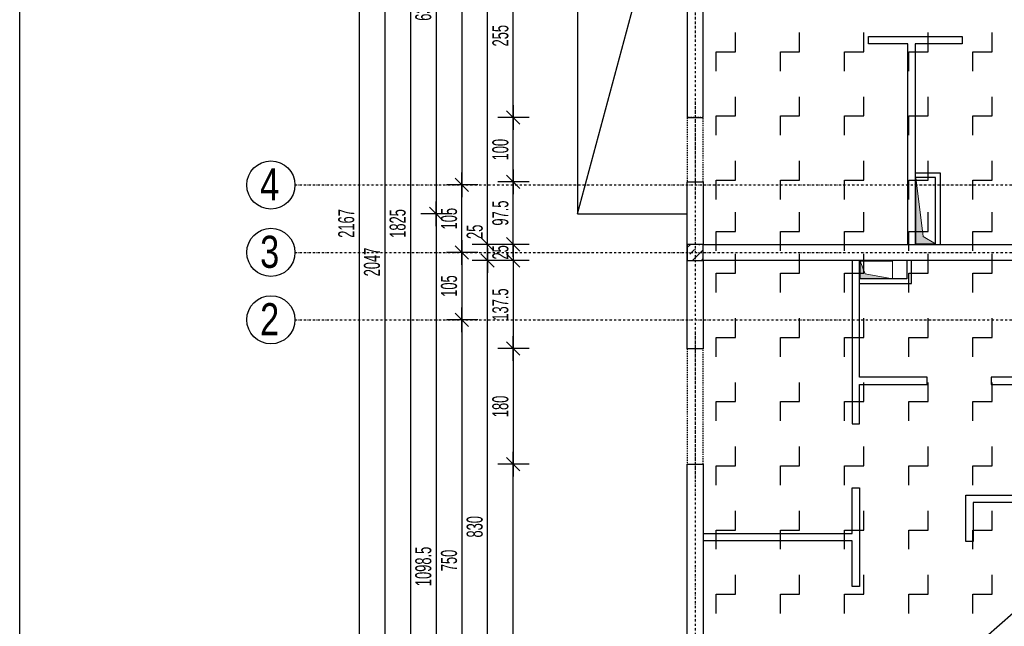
# Model space of a CAD drawing. Header units: millimetres. Extents: x -22500 to -4121, y -19317 to -14831.
# Tile 56 of 70: x -8688 to -7155, y -17743 to -16798. Entities that reach past the tile are written whole.
import ezdxf

# ---------------------------------------------------------------- set-up
doc = ezdxf.new("R2010")
doc.units = ezdxf.units.MM
doc.header["$LTSCALE"] = 10
doc.linetypes.add('MO', pattern=[0.7, 0.35, -0.17, 0.01, -0.17])
doc.linetypes.add('MP', pattern=[0.36, 0.2, -0.16])
for name, color, linetype in [('BA_szr', 1, 'Continuous'), ('BA_wym', 1, 'Continuous'), ('BD_lpm', 1, 'MP'), ('BD_osm', 1, 'MO'), ('BD_txs', 2, 'Continuous'), ('BD_wic', 1, 'Continuous'), ('BD_wig', 3, 'Continuous'), ('BZ_P_prz', 4, 'Continuous')]:
    doc.layers.add(name, color=color, linetype=linetype)
doc.layers.add('Nowe_A-Przebicia_Nr_pióra__1', color=7, linetype='Continuous', lineweight=13)
doc.layers.add('Nowe_A-Przebicia_Nr_pióra__102', color=7, linetype='Continuous', lineweight=5, true_color=0xcccccc)
doc.styles.add('BIKTS', font='bikromsw.shx', dxfattribs={"width": 0.8})
doc.styles.add('BIKWYM', font='bikromsw.shx', dxfattribs={"width": 0.6})
doc.dimstyles.new('BA_KR_100_cm', dxfattribs={"dimtxt": 25, "dimasz": 1.666667, "dimexe": 24, "dimexo": 0, "dimgap": 0, "dimtad": 0, "dimdec": 1, "dimrnd": 0.5, "dimzin": 9, "dimdsep": 46, "dimtxsty": 'BIKWYM', "dimblk": 'WYM-KR', "dimcen": 0, "dimdle": 20, "dimclrd": 256, "dimclre": 256, "dimclrt": 2, "dimadec": 0, "dimazin": 0, "dimtfac": 0.033333, "dimtdec": 1, "dimtmove": 0, "dimatfit": 3, "dimldrblk": 'WYM-KR', "dimfxl": 25, "dimfxlon": 1, "dimtvp": 0.8, "dimtolj": 1, "dimarcsym": 0})

# ---------------------------------------------------------------- blocks, each defined once
blk = doc.blocks.new('WYM-KR')
at = {"linetype": 'ByBlock'}
blk.add_line((11.52, 0), (-11.52, 0), dxfattribs=at)
at = {"color": 7, "linetype": 'ByBlock'}
blk.add_line((6.24, 6.24), (-6.24, -6.24), dxfattribs=at)
blk = doc.blocks.new('*D512')
at = {"layer": 'BA_wym', "lineweight": -2}
for p, q in [((-7894.4, -16695.7), (-7943.4, -16695.7)), ((-7919.4, -16949.1), (-7919.4, -16697.4)), ((-7894.4, -16950.7), (-7943.4, -16950.7))]:
    blk.add_line(p, q, dxfattribs=at)
at = {"layer": 'Defpoints', "color": 0}
for p in [(-7919.4, -16695.7), (-7648.4, -16695.7), (-7648.4, -16950.7)]:
    blk.add_point(p, dxfattribs=at)
at = {"layer": 'BA_wym', "lineweight": -2, "xscale": 1.666666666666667, "yscale": 1.666666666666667, "zscale": 1.666666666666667}
for p, rotation in [((-7919.4, -16695.7), 90), ((-7919.4, -16950.7), 270)]:
    blk.add_blockref('WYM-KR', p, dxfattribs=dict(at, rotation=rotation))
at = {"layer": 'BA_wym', "color": 2, "insert": (-7939.4, -16823.2), "char_height": 25, "attachment_point": 5, "rotation": 90, "style": 'BIKWYM'}
blk.add_mtext('\\A1;255', dxfattribs=at)
blk = doc.blocks.new('*D513')
at = {"layer": 'BA_wym', "lineweight": -2}
for p, q in [((-7894.4, -16950.7), (-7943.4, -16950.7)), ((-7919.4, -17049.1), (-7919.4, -16952.4)), ((-7894.4, -17050.7), (-7943.4, -17050.7))]:
    blk.add_line(p, q, dxfattribs=at)
at = {"layer": 'Defpoints', "color": 0}
for p in [(-7919.4, -16950.7), (-7648.4, -16950.7), (-7648.4, -17050.7)]:
    blk.add_point(p, dxfattribs=at)
at = {"layer": 'BA_wym', "lineweight": -2, "xscale": 1.666666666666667, "yscale": 1.666666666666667, "zscale": 1.666666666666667}
for p, rotation in [((-7919.4, -16950.7), 90), ((-7919.4, -17050.7), 270)]:
    blk.add_blockref('WYM-KR', p, dxfattribs=dict(at, rotation=rotation))
at = {"layer": 'BA_wym', "color": 2, "insert": (-7939.4, -17000.7), "char_height": 25, "attachment_point": 5, "rotation": 90, "style": 'BIKWYM'}
blk.add_mtext('\\A1;100', dxfattribs=at)
blk = doc.blocks.new('*D514')
at = {"layer": 'BA_wym', "lineweight": -2}
for p, q in [((-7894.4, -17050.7), (-7943.4, -17050.7)), ((-7919.4, -17146.6), (-7919.4, -17052.4)), ((-7894.4, -17148.2), (-7943.4, -17148.2))]:
    blk.add_line(p, q, dxfattribs=at)
at = {"layer": 'Defpoints', "color": 0}
for p in [(-7919.4, -17050.7), (-7648.4, -17050.7), (-7648.4, -17148.2)]:
    blk.add_point(p, dxfattribs=at)
at = {"layer": 'BA_wym', "lineweight": -2, "xscale": 1.666666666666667, "yscale": 1.666666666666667, "zscale": 1.666666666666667}
for p, rotation in [((-7919.4, -17050.7), 90), ((-7919.4, -17148.2), 270)]:
    blk.add_blockref('WYM-KR', p, dxfattribs=dict(at, rotation=rotation))
at = {"layer": 'BA_wym', "color": 2, "insert": (-7939.4, -17099.5), "char_height": 25, "attachment_point": 5, "rotation": 90, "style": 'BIKWYM'}
blk.add_mtext('\\A1;97.5', dxfattribs=at)
blk = doc.blocks.new('*D515')
at = {"layer": 'BA_wym', "lineweight": -2}
for p, q in [((-7919.4, -17146.6), (-7919.4, -17144.9)), ((-7894.4, -17148.2), (-7943.4, -17148.2)), ((-7919.4, -17148.2), (-7919.4, -17173.2)), ((-7894.4, -17173.2), (-7943.4, -17173.2)), ((-7919.4, -17174.9), (-7919.4, -17176.6))]:
    blk.add_line(p, q, dxfattribs=at)
at = {"layer": 'Defpoints', "color": 0}
for p in [(-7648.4, -17148.2), (-7919.4, -17173.2), (-7648.4, -17173.2)]:
    blk.add_point(p, dxfattribs=at)
at = {"layer": 'BA_wym', "lineweight": -2, "xscale": 1.666666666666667, "yscale": 1.666666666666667, "zscale": 1.666666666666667}
for p, rotation in [((-7919.4, -17148.2), 270), ((-7919.4, -17173.2), 90)]:
    blk.add_blockref('WYM-KR', p, dxfattribs=dict(at, rotation=rotation))
at = {"layer": 'BA_wym', "color": 2, "insert": (-7939.4, -17160.7), "char_height": 25, "attachment_point": 5, "rotation": 90, "style": 'BIKWYM'}
blk.add_mtext('\\A1;25', dxfattribs=at)
blk = doc.blocks.new('*D516')
at = {"layer": 'BA_wym', "lineweight": -2}
for p, q in [((-7894.4, -17173.2), (-7943.4, -17173.2)), ((-7919.4, -17174.9), (-7919.4, -17309.1)), ((-7894.4, -17310.7), (-7943.4, -17310.7))]:
    blk.add_line(p, q, dxfattribs=at)
at = {"layer": 'Defpoints', "color": 0}
for p in [(-7648.4, -17173.2), (-7919.4, -17310.7), (-7648.4, -17310.7)]:
    blk.add_point(p, dxfattribs=at)
at = {"layer": 'BA_wym', "lineweight": -2, "xscale": 1.666666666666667, "yscale": 1.666666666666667, "zscale": 1.666666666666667}
for p, rotation in [((-7919.4, -17173.2), 90), ((-7919.4, -17310.7), 270)]:
    blk.add_blockref('WYM-KR', p, dxfattribs=dict(at, rotation=rotation))
at = {"layer": 'BA_wym', "color": 2, "insert": (-7939.4, -17242), "char_height": 25, "attachment_point": 5, "rotation": 90, "style": 'BIKWYM'}
blk.add_mtext('\\A1;137.5', dxfattribs=at)
blk = doc.blocks.new('*D517')
at = {"layer": 'BA_wym', "lineweight": -2}
for p, q in [((-7894.4, -17310.7), (-7943.4, -17310.7)), ((-7919.4, -17312.4), (-7919.4, -17489.1)), ((-7894.4, -17490.7), (-7943.4, -17490.7))]:
    blk.add_line(p, q, dxfattribs=at)
at = {"layer": 'Defpoints', "color": 0}
for p in [(-7648.4, -17310.7), (-7919.4, -17490.7), (-7648.4, -17490.7)]:
    blk.add_point(p, dxfattribs=at)
at = {"layer": 'BA_wym', "lineweight": -2, "xscale": 1.666666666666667, "yscale": 1.666666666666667, "zscale": 1.666666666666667}
for p, rotation in [((-7919.4, -17310.7), 90), ((-7919.4, -17490.7), 270)]:
    blk.add_blockref('WYM-KR', p, dxfattribs=dict(at, rotation=rotation))
at = {"layer": 'BA_wym', "color": 2, "insert": (-7939.4, -17400.7), "char_height": 25, "attachment_point": 5, "rotation": 90, "style": 'BIKWYM'}
blk.add_mtext('\\A1;180', dxfattribs=at)
blk = doc.blocks.new('*D518')
at = {"layer": 'BA_wym', "lineweight": -2}
for p, q in [((-7894.4, -17490.7), (-7943.4, -17490.7)), ((-7919.4, -18172.6), (-7919.4, -17492.4)), ((-7894.4, -18174.2), (-7943.4, -18174.2))]:
    blk.add_line(p, q, dxfattribs=at)
at = {"layer": 'Defpoints', "color": 0}
for p in [(-7919.4, -17490.7), (-7648.4, -17490.7), (-7648.4, -18174.2)]:
    blk.add_point(p, dxfattribs=at)
at = {"layer": 'BA_wym', "lineweight": -2, "xscale": 1.666666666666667, "yscale": 1.666666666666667, "zscale": 1.666666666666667}
for p, rotation in [((-7919.4, -17490.7), 90), ((-7919.4, -18174.2), 270)]:
    blk.add_blockref('WYM-KR', p, dxfattribs=dict(at, rotation=rotation))
at = {"layer": 'BA_wym', "color": 2, "insert": (-7939.4, -17832.5), "char_height": 25, "attachment_point": 5, "rotation": 90, "style": 'BIKWYM'}
blk.add_mtext('\\A1;683.5', dxfattribs=at)
blk = doc.blocks.new('*D521')
at = {"layer": 'BA_wym', "lineweight": -2}
for p, q in [((-7934.4, -16228.2), (-7983.4, -16228.2)), ((-7959.4, -17146.6), (-7959.4, -16229.9)), ((-7934.4, -17148.2), (-7983.4, -17148.2))]:
    blk.add_line(p, q, dxfattribs=at)
at = {"layer": 'Defpoints', "color": 0}
for p in [(-7959.4, -16228.2), (-7648.4, -16228.2), (-7648.4, -17148.2)]:
    blk.add_point(p, dxfattribs=at)
at = {"layer": 'BA_wym', "lineweight": -2, "xscale": 1.666666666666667, "yscale": 1.666666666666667, "zscale": 1.666666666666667}
for p, rotation in [((-7959.4, -16228.2), 90), ((-7959.4, -17148.2), 270)]:
    blk.add_blockref('WYM-KR', p, dxfattribs=dict(at, rotation=rotation))
at = {"layer": 'BA_wym', "color": 2, "insert": (-7979.4, -16688.2), "char_height": 25, "attachment_point": 5, "rotation": 90, "style": 'BIKWYM'}
blk.add_mtext('\\A1;920', dxfattribs=at)
blk = doc.blocks.new('*D522')
at = {"layer": 'BA_wym', "lineweight": -2}
for p, q in [((-7959.4, -17146.6), (-7959.4, -17112.5)), ((-7934.4, -17148.2), (-7983.4, -17148.2)), ((-7959.4, -17173.2), (-7959.4, -17148.2)), ((-7934.4, -17173.2), (-7983.4, -17173.2)), ((-7959.4, -17174.9), (-7959.4, -17176.6))]:
    blk.add_line(p, q, dxfattribs=at)
at = {"layer": 'Defpoints', "color": 0}
for p in [(-7959.4, -17148.2), (-7648.4, -17148.2), (-7648.4, -17173.2)]:
    blk.add_point(p, dxfattribs=at)
at = {"layer": 'BA_wym', "lineweight": -2, "xscale": 1.666666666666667, "yscale": 1.666666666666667, "zscale": 1.666666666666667}
for p, rotation in [((-7959.4, -17148.2), 270), ((-7959.4, -17173.2), 90)]:
    blk.add_blockref('WYM-KR', p, dxfattribs=dict(at, rotation=rotation))
at = {"layer": 'BA_wym', "color": 2, "insert": (-7979.4, -17128.7), "char_height": 25, "attachment_point": 5, "rotation": 90, "style": 'BIKWYM'}
blk.add_mtext('\\A1;25', dxfattribs=at)
blk = doc.blocks.new('*D523')
at = {"layer": 'BA_wym', "lineweight": -2}
for p, q in [((-7934.4, -17173.2), (-7983.4, -17173.2)), ((-7959.4, -18001.6), (-7959.4, -17174.9)), ((-7934.4, -18003.2), (-7983.4, -18003.2))]:
    blk.add_line(p, q, dxfattribs=at)
at = {"layer": 'Defpoints', "color": 0}
for p in [(-7959.4, -17173.2), (-7648.4, -17173.2), (-7623.4, -18003.2)]:
    blk.add_point(p, dxfattribs=at)
at = {"layer": 'BA_wym', "lineweight": -2, "xscale": 1.666666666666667, "yscale": 1.666666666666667, "zscale": 1.666666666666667}
for p, rotation in [((-7959.4, -17173.2), 90), ((-7959.4, -18003.2), 270)]:
    blk.add_blockref('WYM-KR', p, dxfattribs=dict(at, rotation=rotation))
at = {"layer": 'BA_wym', "color": 2, "insert": (-7979.4, -17588.2), "char_height": 25, "attachment_point": 5, "rotation": 90, "style": 'BIKWYM'}
blk.add_mtext('\\A1;830', dxfattribs=at)
blk = doc.blocks.new('*D527')
at = {"layer": 'BA_wym', "lineweight": -2}
for p, q in [((-7974.4, -16215.7), (-8023.4, -16215.7)), ((-7999.4, -16217.4), (-7999.4, -17054.1)), ((-7974.4, -17055.7), (-8023.4, -17055.7))]:
    blk.add_line(p, q, dxfattribs=at)
at = {"layer": 'Defpoints', "color": 0}
for p in [(-7648.4, -16215.7), (-7999.4, -17055.7), (-7648.4, -17055.7)]:
    blk.add_point(p, dxfattribs=at)
at = {"layer": 'BA_wym', "lineweight": -2, "xscale": 1.666666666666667, "yscale": 1.666666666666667, "zscale": 1.666666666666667}
for p, rotation in [((-7999.4, -16215.7), 90), ((-7999.4, -17055.7), 270)]:
    blk.add_blockref('WYM-KR', p, dxfattribs=dict(at, rotation=rotation))
at = {"layer": 'BA_wym', "color": 2, "insert": (-8019.4, -16635.7), "char_height": 25, "attachment_point": 5, "rotation": 90, "style": 'BIKWYM'}
blk.add_mtext('\\A1;840', dxfattribs=at)
blk = doc.blocks.new('*D528')
at = {"layer": 'BA_wym', "lineweight": -2}
for p, q in [((-7974.4, -17055.7), (-8023.4, -17055.7)), ((-7999.4, -17159.1), (-7999.4, -17057.4)), ((-7974.4, -17160.7), (-8023.4, -17160.7))]:
    blk.add_line(p, q, dxfattribs=at)
at = {"layer": 'Defpoints', "color": 0}
for p in [(-7999.4, -17055.7), (-7648.4, -17055.7), (-7648.4, -17160.7)]:
    blk.add_point(p, dxfattribs=at)
at = {"layer": 'BA_wym', "lineweight": -2, "xscale": 1.666666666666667, "yscale": 1.666666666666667, "zscale": 1.666666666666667}
for p, rotation in [((-7999.4, -17055.7), 90), ((-7999.4, -17160.7), 270)]:
    blk.add_blockref('WYM-KR', p, dxfattribs=dict(at, rotation=rotation))
at = {"layer": 'BA_wym', "color": 2, "insert": (-8019.4, -17108.2), "char_height": 25, "attachment_point": 5, "rotation": 90, "style": 'BIKWYM'}
blk.add_mtext('\\A1;105', dxfattribs=at)
blk = doc.blocks.new('*D529')
at = {"layer": 'BA_wym', "lineweight": -2}
for p, q in [((-7974.4, -17160.7), (-8023.4, -17160.7)), ((-7999.4, -17162.4), (-7999.4, -17264.1)), ((-7974.4, -17265.7), (-8023.4, -17265.7))]:
    blk.add_line(p, q, dxfattribs=at)
at = {"layer": 'Defpoints', "color": 0}
for p in [(-7648.4, -17160.7), (-7999.4, -17265.7), (-7648.4, -17265.7)]:
    blk.add_point(p, dxfattribs=at)
at = {"layer": 'BA_wym', "lineweight": -2, "xscale": 1.666666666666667, "yscale": 1.666666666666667, "zscale": 1.666666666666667}
for p, rotation in [((-7999.4, -17160.7), 90), ((-7999.4, -17265.7), 270)]:
    blk.add_blockref('WYM-KR', p, dxfattribs=dict(at, rotation=rotation))
at = {"layer": 'BA_wym', "color": 2, "insert": (-8019.4, -17213.2), "char_height": 25, "attachment_point": 5, "rotation": 90, "style": 'BIKWYM'}
blk.add_mtext('\\A1;105', dxfattribs=at)
blk = doc.blocks.new('*D530')
at = {"layer": 'BA_wym', "lineweight": -2}
for p, q in [((-7974.4, -17265.7), (-8023.4, -17265.7)), ((-7999.4, -17267.4), (-7999.4, -18014.1)), ((-7974.4, -18015.7), (-8023.4, -18015.7))]:
    blk.add_line(p, q, dxfattribs=at)
at = {"layer": 'Defpoints', "color": 0}
for p in [(-7648.4, -17265.7), (-7999.4, -18015.7), (-7648.4, -18015.7)]:
    blk.add_point(p, dxfattribs=at)
at = {"layer": 'BA_wym', "lineweight": -2, "xscale": 1.666666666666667, "yscale": 1.666666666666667, "zscale": 1.666666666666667}
for p, rotation in [((-7999.4, -17265.7), 90), ((-7999.4, -18015.7), 270)]:
    blk.add_blockref('WYM-KR', p, dxfattribs=dict(at, rotation=rotation))
at = {"layer": 'BA_wym', "color": 2, "insert": (-8019.4, -17640.7), "char_height": 25, "attachment_point": 5, "rotation": 90, "style": 'BIKWYM'}
blk.add_mtext('\\A1;750', dxfattribs=at)
blk = doc.blocks.new('*D533')
at = {"layer": 'BA_wym', "lineweight": -2}
for p, q in [((-8054.4, -16203.2), (-8103.4, -16203.2)), ((-8079.4, -16204.9), (-8079.4, -18026.6)), ((-8054.4, -18028.2), (-8103.4, -18028.2))]:
    blk.add_line(p, q, dxfattribs=at)
at = {"layer": 'Defpoints', "color": 0}
for p in [(-7648.4, -16203.2), (-8079.4, -18028.2), (-7623.4, -18028.2)]:
    blk.add_point(p, dxfattribs=at)
at = {"layer": 'BA_wym', "lineweight": -2, "xscale": 1.666666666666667, "yscale": 1.666666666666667, "zscale": 1.666666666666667}
for p, rotation in [((-8079.4, -16203.2), 90), ((-8079.4, -18028.2), 270)]:
    blk.add_blockref('WYM-KR', p, dxfattribs=dict(at, rotation=rotation))
at = {"layer": 'BA_wym', "color": 2, "insert": (-8099.4, -17115.7), "char_height": 25, "attachment_point": 5, "rotation": 90, "style": 'BIKWYM'}
blk.add_mtext('\\A1;1825', dxfattribs=at)
blk = doc.blocks.new('*D535')
at = {"layer": 'BA_wym', "lineweight": -2}
for p, q in [((-8094.4, -16152.2), (-8143.4, -16152.2)), ((-8119.4, -16153.9), (-8119.4, -18197.6)), ((-8094.4, -18199.2), (-8143.4, -18199.2))]:
    blk.add_line(p, q, dxfattribs=at)
at = {"layer": 'Defpoints', "color": 0}
for p in [(-6958.4, -16152.2), (-8119.4, -18199.2), (-7648.4, -18199.2)]:
    blk.add_point(p, dxfattribs=at)
at = {"layer": 'BA_wym', "lineweight": -2, "xscale": 1.666666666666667, "yscale": 1.666666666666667, "zscale": 1.666666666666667}
for p, rotation in [((-8119.4, -16152.2), 90), ((-8119.4, -18199.2), 270)]:
    blk.add_blockref('WYM-KR', p, dxfattribs=dict(at, rotation=rotation))
at = {"layer": 'BA_wym', "color": 2, "insert": (-8139.4, -17175.7), "char_height": 25, "attachment_point": 5, "rotation": 90, "style": 'BIKWYM'}
blk.add_mtext('\\A1;2047', dxfattribs=at)
blk = doc.blocks.new('*D567')
at = {"layer": 'BA_wym', "lineweight": -2}
for p, q in [((-7819.4, -18524.7), (-7819.4, -18588.7)), ((-7648.4, -18524.7), (-7648.4, -18588.7)), ((-7650.1, -18564.7), (-7817.8, -18564.7))]:
    blk.add_line(p, q, dxfattribs=at)
at = {"layer": 'Defpoints', "color": 0}
for p in [(-7819.4, -17100.7), (-7648.4, -18199.2), (-7819.4, -18564.7)]:
    blk.add_point(p, dxfattribs=at)
at = {"layer": 'BA_wym', "lineweight": -2, "xscale": 1.666666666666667, "yscale": 1.666666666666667, "zscale": 1.666666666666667, "rotation": 180}
blk.add_blockref('WYM-KR', (-7819.4, -18564.7), dxfattribs=at)
at = {"layer": 'BA_wym', "lineweight": -2, "xscale": 1.666666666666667, "yscale": 1.666666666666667, "zscale": 1.666666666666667}
blk.add_blockref('WYM-KR', (-7648.4, -18564.7), dxfattribs=at)
at = {"layer": 'BA_wym', "color": 2, "insert": (-7733.9, -18544.7), "char_height": 25, "attachment_point": 5, "style": 'BIKWYM'}
blk.add_mtext('\\A1;171', dxfattribs=at)
blk = doc.blocks.new('*D568')
at = {"layer": 'BA_wym', "lineweight": -2}
for p, q in [((-7819.4, -18564.7), (-7819.4, -18628.7)), ((-4872.4, -18564.7), (-4872.4, -18628.7)), ((-7817.8, -18604.7), (-4874.1, -18604.7))]:
    blk.add_line(p, q, dxfattribs=at)
at = {"layer": 'Defpoints', "color": 0}
for p in [(-7819.4, -17100.7), (-4872.4, -17100.7), (-4872.4, -18604.7)]:
    blk.add_point(p, dxfattribs=at)
at = {"layer": 'BA_wym', "lineweight": -2, "xscale": 1.666666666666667, "yscale": 1.666666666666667, "zscale": 1.666666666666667, "rotation": 180}
blk.add_blockref('WYM-KR', (-7819.4, -18604.7), dxfattribs=at)
at = {"layer": 'BA_wym', "lineweight": -2, "xscale": 1.666666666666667, "yscale": 1.666666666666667, "zscale": 1.666666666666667}
blk.add_blockref('WYM-KR', (-4872.4, -18604.7), dxfattribs=at)
at = {"layer": 'BA_wym', "color": 2, "insert": (-6345.9, -18584.7), "char_height": 25, "attachment_point": 5, "style": 'BIKWYM'}
blk.add_mtext('\\A1;2947', dxfattribs=at)
blk = doc.blocks.new('*D570')
at = {"layer": 'BA_wym', "lineweight": -2}
for p, q in [((-8014.4, -16465.7), (-8063.4, -16465.7)), ((-8039.4, -16467.4), (-8039.4, -17099.1)), ((-8014.4, -17100.7), (-8063.4, -17100.7))]:
    blk.add_line(p, q, dxfattribs=at)
at = {"layer": 'Defpoints', "color": 0}
for p in [(-7999.4, -16465.7), (-8039.4, -17100.7), (-7819.4, -17100.7)]:
    blk.add_point(p, dxfattribs=at)
at = {"layer": 'BA_wym', "lineweight": -2, "xscale": 1.666666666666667, "yscale": 1.666666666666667, "zscale": 1.666666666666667}
for p, rotation in [((-8039.4, -16465.7), 90), ((-8039.4, -17100.7), 270)]:
    blk.add_blockref('WYM-KR', p, dxfattribs=dict(at, rotation=rotation))
at = {"layer": 'BA_wym', "color": 2, "insert": (-8059.4, -16783.2), "char_height": 25, "attachment_point": 5, "rotation": 90, "style": 'BIKWYM'}
blk.add_mtext('\\A1;635', dxfattribs=at)
blk = doc.blocks.new('*D571')
at = {"layer": 'BA_wym', "lineweight": -2}
for p, q in [((-8014.4, -17100.7), (-8063.4, -17100.7)), ((-8039.4, -17102.4), (-8039.4, -18197.6)), ((-8014.4, -18199.2), (-8063.4, -18199.2))]:
    blk.add_line(p, q, dxfattribs=at)
at = {"layer": 'Defpoints', "color": 0}
for p in [(-7819.4, -17100.7), (-8039.4, -18199.2), (-7999.4, -18199.2)]:
    blk.add_point(p, dxfattribs=at)
at = {"layer": 'BA_wym', "lineweight": -2, "xscale": 1.666666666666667, "yscale": 1.666666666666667, "zscale": 1.666666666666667}
for p, rotation in [((-8039.4, -17100.7), 90), ((-8039.4, -18199.2), 270)]:
    blk.add_blockref('WYM-KR', p, dxfattribs=dict(at, rotation=rotation))
at = {"layer": 'BA_wym', "color": 2, "insert": (-8059.4, -17650), "char_height": 25, "attachment_point": 5, "rotation": 90, "style": 'BIKWYM'}
blk.add_mtext('\\A1;1098.5', dxfattribs=at)
blk = doc.blocks.new('*D636')
at = {"layer": 'BA_wym', "lineweight": -2}
for p, q in [((-8134.4, -16032.2), (-8183.4, -16032.2)), ((-8159.4, -16033.9), (-8159.4, -18197.6)), ((-8134.4, -18199.2), (-8183.4, -18199.2))]:
    blk.add_line(p, q, dxfattribs=at)
at = {"layer": 'Defpoints', "color": 0}
for p in [(-6964.4, -16032.2), (-8159.4, -18199.2), (-7648.4, -18199.2)]:
    blk.add_point(p, dxfattribs=at)
at = {"layer": 'BA_wym', "lineweight": -2, "xscale": 1.666666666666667, "yscale": 1.666666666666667, "zscale": 1.666666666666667}
for p, rotation in [((-8159.4, -16032.2), 90), ((-8159.4, -18199.2), 270)]:
    blk.add_blockref('WYM-KR', p, dxfattribs=dict(at, rotation=rotation))
at = {"layer": 'BA_wym', "color": 2, "insert": (-8179.4, -17115.7), "char_height": 25, "attachment_point": 5, "rotation": 90, "style": 'BIKWYM'}
blk.add_mtext('\\A1;2167', dxfattribs=at)

msp = doc.modelspace()

# ---------------------------------------------------------------- hatches: boundary and pattern name
at = {"layer": 'BA_szr'}
h = msp.add_hatch(dxfattribs=at)
h.set_pattern_fill('BIK_ZELBET', color=256, scale=100, angle=45, pattern_type=2)
h.set_pattern_definition([(45, (-19262.21, -18217.085), (-14.142136, 14.142136), []), (45, (-19269.282, -18210.014), (-14.142136, 14.142136), [10, -10])])
h.paths.add_polyline_path([(-7648.43, -17173.23), (-7623.43, -17173.23), (-7623.43, -17148.23), (-7648.43, -17148.23)])
at = {"layer": 'Nowe_A-Przebicia_Nr_pióra__102', "linetype": 'Continuous', "lineweight": 5, "true_color": 0xcccccc}
for points in [[(-7261.93, -17147.23), (-7292.43, -17147.23), (-7292.43, -17044.27), (-7281.11, -17135.91)], [(-7328.95, -17201.73), (-7378.93, -17201.73), (-7378.93, -17174.23), (-7371.44, -17194.24)]]:
    msp.add_hatch(color=254, dxfattribs=at).paths.add_polyline_path(points)

# ---------------------------------------------------------------- linework, layer by layer
at = {"layer": 'BD_lpm'}
for points in [[(-7623.43, -16950.73), (-7648.43, -16950.73), (-7648.43, -17050.73), (-7623.43, -17050.73)], [(-7623.43, -17310.73), (-7648.43, -17310.73), (-7648.43, -17490.73), (-7623.43, -17490.73)]]:
    msp.add_lwpolyline(points, close=True, dxfattribs=at)
at = {"layer": 'BD_osm', "color": 5}
for p, q in [((-7635.93, -16925.73), (-7635.93, -17075.73)), ((-7635.93, -17285.73), (-7635.93, -17515.73))]:
    msp.add_line(p, q, dxfattribs=at)
at = {"layer": 'BD_osm'}
for points in [[(-7635.93, -15492.23), (-7635.93, -18704.69)], [(-8259.43, -17055.73), (-4432.43, -17055.73)], [(-8259.43, -17160.73), (-4432.43, -17160.73)], [(-8259.43, -17265.73), (-4432.43, -17265.73)]]:
    msp.add_lwpolyline(points, dxfattribs=at)
at = {"layer": 'BD_wic', "color": 5}
msp.add_line((-8688.2, -19082.11), (-4120.79, -15067.9), dxfattribs=at)
msp.add_lwpolyline([(-8688.2, -15067.9), (-4120.79, -15067.9), (-4120.79, -19082.11), (-8688.2, -19082.11)], close=True, dxfattribs=at)
at = {"layer": 'BD_wic'}
for points in [[(-7648.43, -16465.73), (-7819.43, -16465.73), (-7819.43, -17100.73), (-7648.43, -17100.73)], [(-7819.43, -17100.73), (-7648.43, -16465.73)]]:
    msp.add_lwpolyline(points, dxfattribs=at)
at = {"layer": 'BD_wic', "color": 8}
for points in [[(-7304.93, -17148.23), (-7304.93, -16835.73), (-7365.93, -16835.73), (-7365.93, -16824.23), (-7220.43, -16824.23), (-7220.43, -16835.73), (-7293.43, -16835.73), (-7293.43, -17148.23)], [(-7292.43, -17036.77), (-7254.43, -17036.77), (-7254.43, -17147.23)], [(-7261.93, -17147.23), (-7261.93, -17044.27), (-7292.43, -17044.27)], [(-7391.43, -17173.23), (-7391.43, -17427.75), (-7379.93, -17427.75), (-7379.93, -17366.73)], [(-7379.93, -17366.73), (-7274.95, -17366.73), (-7274.95, -17355.23), (-7379.93, -17355.23), (-7379.93, -17173.23)], [(-7378.93, -17209.23), (-7298.93, -17209.23), (-7298.93, -17174.23)], [(-7306.43, -17174.23), (-7306.43, -17201.73), (-7378.93, -17201.73)], [(-7108.43, -17278.23), (-7108.43, -17355.23), (-7174.95, -17355.23), (-7174.95, -17366.73), (-7096.93, -17366.73), (-7096.93, -17278.23)], [(-7623.43, -17598.75), (-7391.43, -17598.75), (-7391.43, -17527.75), (-7379.93, -17527.75), (-7379.93, -17681.25), (-7391.43, -17681.25), (-7391.43, -17610.25), (-7623.43, -17610.25)], [(-6958.43, -17550.23), (-7202.93, -17550.23), (-7202.93, -17611.23), (-7214.43, -17611.23), (-7214.43, -17538.73), (-6958.43, -17538.73)]]:
    msp.add_lwpolyline(points, dxfattribs=at)
at = {"layer": 'BD_wic'}
for centre in [(-8296.93, -17055.73), (-8296.93, -17160.73), (-8296.93, -17265.73)]:
    msp.add_circle(centre, 37.5, dxfattribs=at)
at = {"layer": 'BD_wig'}
for points in [[(-7623.43, -16695.73), (-7648.43, -16695.73), (-7648.43, -16950.73), (-7623.43, -16950.73)], [(-7648.43, -17173.23), (-7623.43, -17173.23), (-7623.43, -17148.23), (-7648.43, -17148.23)]]:
    msp.add_lwpolyline(points, close=True, dxfattribs=at)
for points in [[(-7648.43, -17050.73), (-7623.43, -17050.73), (-7623.43, -17148.23), (-7108.43, -17148.23), (-7108.43, -17043.23), (-7069.39, -17043.23), (-7069.39, -17068.23), (-7083.43, -17068.23), (-7083.43, -17253.23), (-7072.43, -17253.23), (-7072.43, -17278.23), (-7108.43, -17278.23), (-7108.43, -17173.23), (-7623.43, -17173.23), (-7623.43, -17310.73), (-7648.43, -17310.73), (-7648.43, -17050.73)], [(-7648.43, -17490.73), (-7623.43, -17490.73), (-7623.43, -18003.23), (-7595.93, -18003.23), (-7595.93, -18028.23), (-7623.43, -18028.23), (-7623.43, -18199.23), (-7648.43, -18199.23), (-7648.43, -17490.73)]]:
    msp.add_lwpolyline(points, dxfattribs=at)
at = {"layer": 'BZ_P_prz'}
for points in [[(-7603.43, -16878.23), (-7603.43, -16848.23), (-7573.43, -16848.23), (-7573.43, -16818.23)], [(-7503.43, -16878.23), (-7503.43, -16848.23), (-7473.43, -16848.23), (-7473.43, -16818.23)], [(-7403.43, -16878.23), (-7403.43, -16848.23), (-7373.43, -16848.23), (-7373.43, -16818.23)], [(-7303.43, -16878.23), (-7303.43, -16848.23), (-7273.43, -16848.23), (-7273.43, -16818.23)], [(-7203.43, -16878.23), (-7203.43, -16848.23), (-7173.43, -16848.23), (-7173.43, -16818.23)], [(-7603.43, -16978.23), (-7603.43, -16948.23), (-7573.43, -16948.23), (-7573.43, -16918.23)], [(-7503.43, -16978.23), (-7503.43, -16948.23), (-7473.43, -16948.23), (-7473.43, -16918.23)], [(-7403.43, -16978.23), (-7403.43, -16948.23), (-7373.43, -16948.23), (-7373.43, -16918.23)], [(-7303.43, -16978.23), (-7303.43, -16948.23), (-7273.43, -16948.23), (-7273.43, -16918.23)], [(-7203.43, -16978.23), (-7203.43, -16948.23), (-7173.43, -16948.23), (-7173.43, -16918.23)], [(-7603.43, -17078.23), (-7603.43, -17048.23), (-7573.43, -17048.23), (-7573.43, -17018.23)], [(-7503.43, -17078.23), (-7503.43, -17048.23), (-7473.43, -17048.23), (-7473.43, -17018.23)], [(-7403.43, -17078.23), (-7403.43, -17048.23), (-7373.43, -17048.23), (-7373.43, -17018.23)], [(-7303.43, -17078.23), (-7303.43, -17048.23), (-7273.43, -17048.23), (-7273.43, -17018.23)], [(-7203.43, -17078.23), (-7203.43, -17048.23), (-7173.43, -17048.23), (-7173.43, -17018.23)], [(-7603.43, -17158.23), (-7603.43, -17128.23), (-7573.43, -17128.23), (-7573.43, -17098.23)], [(-7503.43, -17158.23), (-7503.43, -17128.23), (-7473.43, -17128.23), (-7473.43, -17098.23)], [(-7403.43, -17158.23), (-7403.43, -17128.23), (-7373.43, -17128.23), (-7373.43, -17098.23)], [(-7303.43, -17158.23), (-7303.43, -17128.23), (-7273.43, -17128.23), (-7273.43, -17098.23)], [(-7203.43, -17158.23), (-7203.43, -17128.23), (-7173.43, -17128.23), (-7173.43, -17098.23)], [(-7603.43, -17223.23), (-7603.43, -17193.23), (-7573.43, -17193.23), (-7573.43, -17163.23)], [(-7503.43, -17223.23), (-7503.43, -17193.23), (-7473.43, -17193.23), (-7473.43, -17163.23)], [(-7403.43, -17223.23), (-7403.43, -17193.23), (-7373.43, -17193.23), (-7373.43, -17163.23)], [(-7303.43, -17223.23), (-7303.43, -17193.23), (-7273.43, -17193.23), (-7273.43, -17163.23)], [(-7203.43, -17223.23), (-7203.43, -17193.23), (-7173.43, -17193.23), (-7173.43, -17163.23)], [(-7603.43, -17323.23), (-7603.43, -17293.23), (-7573.43, -17293.23), (-7573.43, -17263.23)], [(-7503.43, -17323.23), (-7503.43, -17293.23), (-7473.43, -17293.23), (-7473.43, -17263.23)], [(-7403.43, -17323.23), (-7403.43, -17293.23), (-7373.43, -17293.23), (-7373.43, -17263.23)], [(-7303.43, -17323.23), (-7303.43, -17293.23), (-7273.43, -17293.23), (-7273.43, -17263.23)], [(-7203.43, -17323.23), (-7203.43, -17293.23), (-7173.43, -17293.23), (-7173.43, -17263.23)], [(-7603.43, -17423.23), (-7603.43, -17393.23), (-7573.43, -17393.23), (-7573.43, -17363.23)], [(-7503.43, -17423.23), (-7503.43, -17393.23), (-7473.43, -17393.23), (-7473.43, -17363.23)], [(-7403.43, -17423.23), (-7403.43, -17393.23), (-7373.43, -17393.23), (-7373.43, -17363.23)], [(-7303.43, -17423.23), (-7303.43, -17393.23), (-7273.43, -17393.23), (-7273.43, -17363.23)], [(-7203.43, -17423.23), (-7203.43, -17393.23), (-7173.43, -17393.23), (-7173.43, -17363.23)], [(-7603.43, -17523.23), (-7603.43, -17493.23), (-7573.43, -17493.23), (-7573.43, -17463.23)], [(-7503.43, -17523.23), (-7503.43, -17493.23), (-7473.43, -17493.23), (-7473.43, -17463.23)], [(-7403.43, -17523.23), (-7403.43, -17493.23), (-7373.43, -17493.23), (-7373.43, -17463.23)], [(-7303.43, -17523.23), (-7303.43, -17493.23), (-7273.43, -17493.23), (-7273.43, -17463.23)], [(-7203.43, -17523.23), (-7203.43, -17493.23), (-7173.43, -17493.23), (-7173.43, -17463.23)], [(-7603.43, -17623.23), (-7603.43, -17593.23), (-7573.43, -17593.23), (-7573.43, -17563.23)], [(-7503.43, -17623.23), (-7503.43, -17593.23), (-7473.43, -17593.23), (-7473.43, -17563.23)], [(-7403.43, -17623.23), (-7403.43, -17593.23), (-7373.43, -17593.23), (-7373.43, -17563.23)], [(-7303.43, -17623.23), (-7303.43, -17593.23), (-7273.43, -17593.23), (-7273.43, -17563.23)], [(-7203.43, -17623.23), (-7203.43, -17593.23), (-7173.43, -17593.23), (-7173.43, -17563.23)], [(-7603.43, -17723.23), (-7603.43, -17693.23), (-7573.43, -17693.23), (-7573.43, -17663.23)], [(-7503.43, -17723.23), (-7503.43, -17693.23), (-7473.43, -17693.23), (-7473.43, -17663.23)], [(-7403.43, -17723.23), (-7403.43, -17693.23), (-7373.43, -17693.23), (-7373.43, -17663.23)], [(-7303.43, -17723.23), (-7303.43, -17693.23), (-7273.43, -17693.23), (-7273.43, -17663.23)], [(-7203.43, -17723.23), (-7203.43, -17693.23), (-7173.43, -17693.23), (-7173.43, -17663.23)]]:
    msp.add_lwpolyline(points, dxfattribs=at)
at = {"layer": 'Nowe_A-Przebicia_Nr_pióra__1', "color": 7, "linetype": 'Continuous', "lineweight": 13}
for p, q in [((-7281.11, -17135.91), (-7292.43, -17044.27)), ((-7292.43, -17147.23), (-7292.43, -17044.27)), ((-7261.93, -17044.27), (-7292.43, -17044.27)), ((-7261.93, -17147.23), (-7261.93, -17044.27)), ((-7261.93, -17147.23), (-7281.11, -17135.91)), ((-7261.93, -17147.23), (-7292.43, -17147.23)), ((-7371.44, -17194.24), (-7378.93, -17174.23)), ((-7378.93, -17174.23), (-7328.95, -17174.23)), ((-7378.93, -17201.73), (-7378.93, -17174.23)), ((-7328.95, -17174.23), (-7328.95, -17201.73)), ((-7328.95, -17201.73), (-7378.93, -17201.73)), ((-7328.95, -17201.73), (-7371.44, -17194.24))]:
    msp.add_line(p, q, dxfattribs=at)

# ---------------------------------------------------------------- texts
at = {"layer": 'BD_txs', "style": 'BIKTS', "width": 0.8}
for s, p in [('4', (-8313.74, -17079.8)), ('3', (-8313.74, -17184.8)), ('2', (-8313.74, -17289.8))]:
    msp.add_text(s, height=50, dxfattribs=at).set_placement(p)

# ---------------------------------------------------------------- dimensions: what is measured, and where the dimension line sits
at = {"layer": 'BA_wym'}
for base, p1, p2, picture, middle in [((-8159.43, -18199.23), (-6964.44, -16032.23), (-7648.43, -18199.23), '*D636', (-8179.43, -17115.73)), ((-8119.43, -18199.23), (-6958.43, -16152.23), (-7648.43, -18199.23), '*D535', (-8139.43, -17175.73)), ((-8079.43, -18028.23), (-7648.43, -16203.23), (-7623.43, -18028.23), '*D533', (-8099.43, -17115.73)), ((-7999.43, -17055.73), (-7648.43, -16215.73), (-7648.43, -17055.73), '*D527', (-8019.43, -16635.73)), ((-7959.43, -16228.23), (-7648.43, -17148.23), (-7648.43, -16228.23), '*D521', (-7979.43, -16688.23)), ((-8039.43, -17100.73), (-7999.43, -16465.73), (-7819.43, -17100.73), '*D570', (-8059.43, -16783.23)), ((-7919.43, -16695.73), (-7648.43, -16950.73), (-7648.43, -16695.73), '*D512', (-7939.43, -16823.23)), ((-7919.43, -16950.73), (-7648.43, -17050.73), (-7648.43, -16950.73), '*D513', (-7939.43, -17000.73)), ((-7999.43, -17055.73), (-7648.43, -17160.73), (-7648.43, -17055.73), '*D528', (-8019.43, -17108.23)), ((-7919.43, -17050.73), (-7648.43, -17148.23), (-7648.43, -17050.73), '*D514', (-7939.43, -17099.48)), ((-8039.43, -18199.23), (-7819.43, -17100.73), (-7999.43, -18199.23), '*D571', (-8059.43, -17649.98)), ((-7959.43, -17148.23), (-7648.43, -17173.23), (-7648.43, -17148.23), '*D522', (-7979.43, -17128.71)), ((-7999.43, -17265.73), (-7648.43, -17160.73), (-7648.43, -17265.73), '*D529', (-8019.43, -17213.23)), ((-7959.43, -17173.23), (-7623.43, -18003.23), (-7648.43, -17173.23), '*D523', (-7979.43, -17588.23)), ((-7919.43, -17310.73), (-7648.43, -17173.23), (-7648.43, -17310.73), '*D516', (-7939.43, -17241.98)), ((-7999.43, -18015.73), (-7648.43, -17265.73), (-7648.43, -18015.73), '*D530', (-8019.43, -17640.73)), ((-7919.43, -17490.73), (-7648.43, -17310.73), (-7648.43, -17490.73), '*D517', (-7939.43, -17400.73)), ((-7919.43, -17490.73), (-7648.43, -18174.23), (-7648.43, -17490.73), '*D518', (-7939.43, -17832.48))]:
    dim = msp.add_linear_dim(base=base, p1=p1, p2=p2, angle=90, dimstyle='BA_KR_100_cm', override={"dimatfit": 1}, dxfattribs=at)
    dim.commit()
    dim.dimension.update_dxf_attribs({"geometry": picture, "text_midpoint": middle})
for base, p1, p2, picture, middle in [((-7819.43, -18564.69), (-7648.43, -18199.23), (-7819.43, -17100.73), '*D567', (-7733.93, -18544.69)), ((-4872.43, -18604.69), (-7819.43, -17100.73), (-4872.43, -17100.73), '*D568', (-6345.93, -18584.69))]:
    dim = msp.add_linear_dim(base=base, p1=p1, p2=p2, dimstyle='BA_KR_100_cm', override={"dimatfit": 1, "dimfxl": 40}, dxfattribs=at)
    dim.commit()
    dim.dimension.update_dxf_attribs({"geometry": picture, "text_midpoint": middle})
dim = msp.add_linear_dim(base=(-7919.43, -17173.23), p1=(-7648.43, -17148.23), p2=(-7648.43, -17173.23), angle=90, dimstyle='BA_KR_100_cm', override={"dimatfit": 1}, dxfattribs=at)
dim.commit()
dim.dimension.update_dxf_attribs({"geometry": '*D515', "text_midpoint": (-7919.43, -17160.73), "dimtype": 160})

doc.saveas('drawing.dxf')
